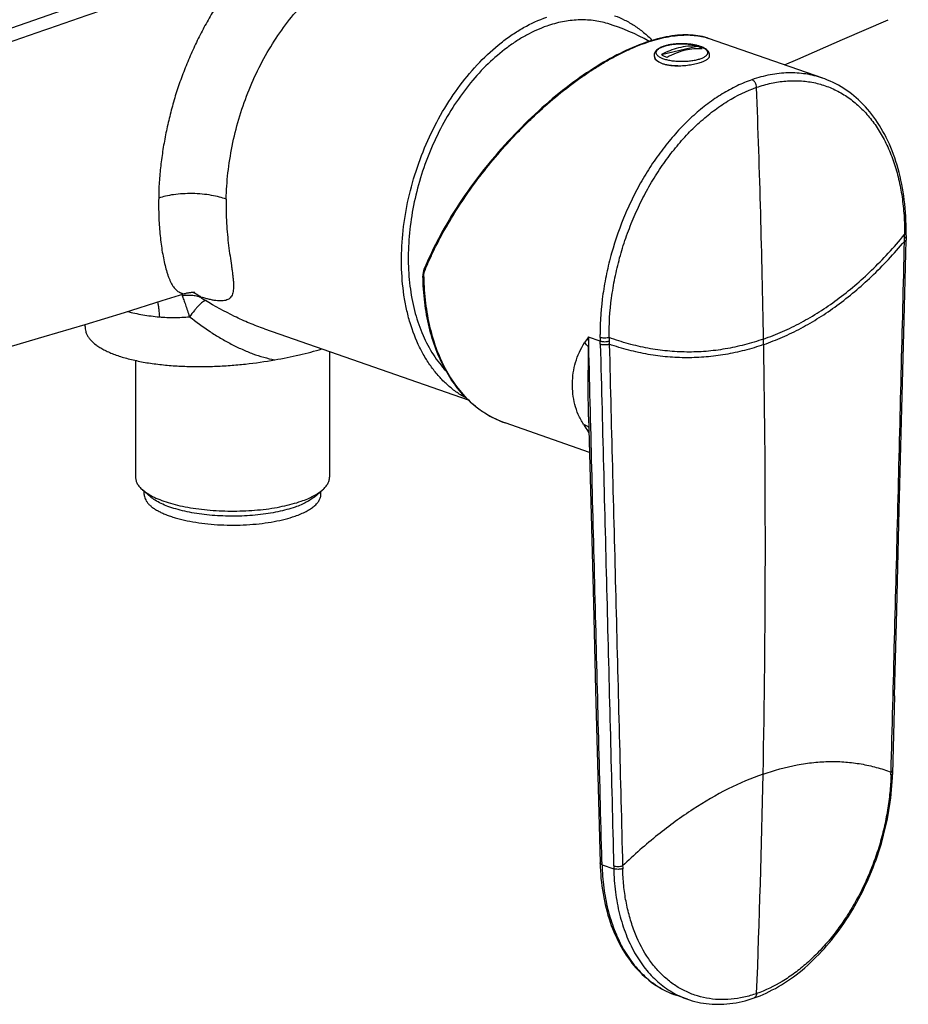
# Model space of a CAD drawing. Header units: millimetres. Extents: x -82 to 390, y 86 to 443.
# Tile 5 of 10: x 287 to 380, y 86 to 189. Entities that reach past the tile are written whole.
import ezdxf

# ---------------------------------------------------------------- set-up
doc = ezdxf.new("R2010")
doc.units = ezdxf.units.MM
doc.header["$LTSCALE"] = 30.734
doc.layers.get('0').update_dxf_attribs({"linetype": 'CONTINUOUS'})

msp = doc.modelspace()

# ---------------------------------------------------------------- linework, layer by layer
at = {"color": 7, "linetype": 'CONTINUOUS'}
for p, q in [((259.56, 179.11), (380.22, 221.17)), ((354.39, 185.65), (358.08, 186.55)), ((371.26, 183.18), (359.31, 187.35)), ((371.48, 183.11), (371.24, 183.19)), ((379.99, 166.85), (379.99, 166.97)), ((379.99, 166.71), (379.98, 166.25)), ((379.99, 166.71), (379.99, 166.85)), ((294.03, 157.41), (294.07, 157.02)), ((294.03, 157.41), (294.08, 156.95)), ((312.83, 156.95), (334.16, 149.52)), ((319.65, 154.58), (319.65, 141.42)), ((299.35, 153.64), (299.35, 141.42)), ((346.76, 147.74), (346.76, 147.74)), ((346.85, 144.03), (338.02, 147.12)), ((300.91, 139.38), (300.08, 140.11)), ((300.25, 139.64), (300.25, 139.96)), ((318.09, 139.38), (318.92, 140.11)), ((318.75, 139.64), (318.75, 139.96)), ((378.78, 118.57), (378.57, 110.4)), ((357.11, 86.81), (355.93, 87.22))]:
    msp.add_line(p, q, dxfattribs=at)
at = {"color": 9, "linetype": 'CONTINUOUS'}
for p, q in [((347.98, 155.68), (346.75, 156.1)), ((347.99, 155.34), (347.98, 155.68)), ((365.08, 155.31), (365.07, 155.89)), ((348.17, 100.89), (349.39, 100.47))]:
    msp.add_line(p, q, dxfattribs=at)
at = {"color": 7, "linetype": 'CONTINUOUS'}
for points in [[(367.25, 184.58), (368.67, 185.19), (373.35, 187.22), (378.11, 189.3)], [(359.31, 187.35), (359.16, 187.4), (358.93, 187.47), (358.69, 187.53), (358.45, 187.58), (358.2, 187.62), (357.95, 187.66), (357.7, 187.68), (357.43, 187.7), (357.17, 187.71), (356.9, 187.71), (356.62, 187.71), (356.34, 187.69), (356.06, 187.67), (355.77, 187.64), (355.48, 187.6), (355.19, 187.56), (354.89, 187.5), (354.59, 187.44), (354.28, 187.37), (353.97, 187.29), (353.66, 187.21), (353.35, 187.12), (353.03, 187.02), (352.71, 186.91), (352.38, 186.79), (352.06, 186.67), (351.73, 186.54), (351.4, 186.4), (351.07, 186.26), (350.73, 186.11), (350.39, 185.95), (350.06, 185.78), (349.71, 185.61), (349.37, 185.43), (349.02, 185.24), (348.68, 185.05), (348.33, 184.85), (347.98, 184.64), (347.62, 184.42), (347.27, 184.2), (346.92, 183.97), (346.56, 183.74), (346.2, 183.49), (345.84, 183.24), (345.48, 182.99), (345.12, 182.73), (344.76, 182.46), (344.4, 182.18), (344.04, 181.9), (343.68, 181.61), (343.32, 181.32), (342.96, 181.01), (342.6, 180.71), (342.24, 180.39), (341.88, 180.07), (341.52, 179.75), (341.16, 179.42), (340.8, 179.08), (340.44, 178.74), (340.09, 178.39), (339.73, 178.04), (339.38, 177.68), (339.03, 177.32), (338.68, 176.95), (338.34, 176.58), (337.99, 176.2), (337.65, 175.82), (337.31, 175.43), (336.98, 175.04), (336.65, 174.65), (336.32, 174.25), (335.99, 173.85), (335.67, 173.44), (335.35, 173.03), (335.04, 172.62), (334.73, 172.2), (334.42, 171.78), (334.12, 171.36), (333.82, 170.94), (333.53, 170.51), (333.25, 170.09), (332.97, 169.66), (332.7, 169.23), (332.43, 168.8), (332.16, 168.37), (331.91, 167.93), (331.66, 167.5), (331.42, 167.07), (331.18, 166.63), (330.95, 166.2), (330.73, 165.77), (330.51, 165.34), (330.31, 164.91), (330.11, 164.48), (329.91, 164.05), (329.73, 163.63), (329.56, 163.22)], [(379.99, 166.97), (379.99, 167.39), (379.99, 167.84), (379.97, 168.28), (379.95, 168.72), (379.92, 169.15), (379.89, 169.59), (379.85, 170.02), (379.8, 170.44), (379.75, 170.86), (379.68, 171.28), (379.61, 171.69), (379.54, 172.1), (379.45, 172.51), (379.36, 172.91), (379.27, 173.3), (379.16, 173.7), (379.05, 174.08), (378.93, 174.46), (378.81, 174.84), (378.68, 175.2), (378.54, 175.57), (378.39, 175.92), (378.24, 176.27), (378.08, 176.62), (377.92, 176.96), (377.75, 177.29), (377.57, 177.61), (377.39, 177.93), (377.2, 178.24), (377.01, 178.54), (376.81, 178.83), (376.6, 179.12), (376.39, 179.4), (376.18, 179.67), (375.95, 179.94), (375.73, 180.19), (375.49, 180.44), (375.26, 180.68), (375.01, 180.91), (374.77, 181.13), (374.52, 181.34), (374.26, 181.55), (374, 181.74), (373.73, 181.93), (373.46, 182.11), (373.19, 182.28), (372.91, 182.44), (372.63, 182.59), (372.35, 182.73), (372.06, 182.87), (371.77, 182.99), (371.48, 183.11)], [(378.78, 118.57), (379.01, 127.53), (379.28, 138.03), (379.54, 148.63), (379.77, 157.88), (379.98, 166.25)], [(329.56, 163.22), (329.54, 163.18), (329.52, 163.12), (329.5, 163.06), (329.49, 163), (329.47, 162.93), (329.46, 162.87), (329.45, 162.8), (329.44, 162.73), (329.43, 162.66), (329.43, 162.59), (329.43, 162.52), (329.43, 162.47)], [(304.39, 160.62), (304.47, 160.64), (304.56, 160.67), (304.65, 160.69), (304.73, 160.71), (304.81, 160.72), (304.88, 160.74), (304.95, 160.75), (305.02, 160.76), (305.08, 160.77), (305.14, 160.77), (305.19, 160.78), (305.24, 160.78), (305.29, 160.78), (305.33, 160.78), (305.37, 160.78), (305.4, 160.78), (305.44, 160.78), (305.46, 160.78), (305.49, 160.78), (305.51, 160.78), (305.52, 160.78), (305.54, 160.78), (305.55, 160.78), (305.56, 160.78), (305.56, 160.78)], [(261.92, 148.38), (266.77, 149.68), (271.57, 150.98), (276.28, 152.27), (280.9, 153.57), (285.41, 154.86), (289.8, 156.14), (294.06, 157.42), (298.18, 158.67), (302.15, 159.91), (304.39, 160.62)], [(346.76, 147.74), (347.02, 137.48), (347.26, 128.26), (347.49, 119.16), (347.72, 110.19), (347.96, 101.07)], [(364.09, 86.95), (364.39, 87.06), (364.71, 87.18), (365.03, 87.32), (365.35, 87.46), (365.67, 87.61), (365.99, 87.78), (366.31, 87.95), (366.63, 88.13), (366.94, 88.32), (367.26, 88.51), (367.57, 88.72), (367.88, 88.93), (368.19, 89.15), (368.5, 89.38), (368.8, 89.62), (369.1, 89.86), (369.39, 90.11), (369.69, 90.37), (369.98, 90.64), (370.27, 90.92), (370.56, 91.2), (370.84, 91.49), (371.12, 91.79), (371.4, 92.09), (371.67, 92.4), (371.94, 92.72), (372.21, 93.04), (372.47, 93.37), (372.73, 93.71), (372.98, 94.05), (373.23, 94.4), (373.48, 94.75), (373.72, 95.11), (373.95, 95.47), (374.18, 95.83), (374.4, 96.2), (374.62, 96.58), (374.84, 96.96), (375.05, 97.35), (375.25, 97.74), (375.45, 98.13), (375.65, 98.53), (375.83, 98.94), (376.02, 99.34), (376.2, 99.75), (376.37, 100.16), (376.53, 100.58), (376.69, 101), (376.85, 101.41), (376.99, 101.83), (377.13, 102.26), (377.27, 102.68), (377.4, 103.1), (377.52, 103.53), (377.63, 103.96), (377.74, 104.39), (377.84, 104.82), (377.94, 105.25), (378.03, 105.68), (378.11, 106.12), (378.19, 106.55), (378.26, 106.99), (378.32, 107.42), (378.38, 107.85), (378.43, 108.29), (378.47, 108.72), (378.51, 109.14), (378.53, 109.57), (378.55, 109.99), (378.57, 110.4)], [(347.96, 101.07), (347.98, 100.67), (348, 100.26), (348.03, 99.86), (348.06, 99.45), (348.1, 99.05), (348.15, 98.65), (348.21, 98.25), (348.27, 97.86), (348.34, 97.47), (348.42, 97.09), (348.5, 96.71), (348.59, 96.33), (348.69, 95.96), (348.79, 95.6), (348.9, 95.24), (349.02, 94.89), (349.14, 94.54), (349.27, 94.2), (349.41, 93.87), (349.55, 93.54), (349.7, 93.21), (349.85, 92.9), (350.01, 92.59), (350.18, 92.28), (350.35, 91.98), (350.53, 91.69), (350.71, 91.41), (350.91, 91.13), (351.1, 90.86), (351.3, 90.6), (351.51, 90.34), (351.72, 90.1), (351.94, 89.86), (352.16, 89.63), (352.38, 89.41), (352.61, 89.2), (352.84, 89), (353.08, 88.8), (353.32, 88.61), (353.57, 88.43), (353.82, 88.26), (354.08, 88.1), (354.34, 87.95), (354.61, 87.8), (354.87, 87.66), (355.14, 87.54), (355.42, 87.42), (355.7, 87.31), (355.93, 87.22)], [(357.1, 86.81), (357.32, 86.74), (357.61, 86.65), (357.89, 86.57), (358.18, 86.51), (358.48, 86.45), (358.77, 86.39), (359.07, 86.35), (359.37, 86.32), (359.68, 86.3), (359.98, 86.28), (360.29, 86.28), (360.6, 86.28), (360.92, 86.3), (361.23, 86.32), (361.55, 86.36), (361.87, 86.4), (362.19, 86.45), (362.51, 86.51), (362.83, 86.58), (363.15, 86.66), (363.47, 86.75), (363.78, 86.85), (364.09, 86.95)]]:
    msp.add_lwpolyline(points, dxfattribs=at)
for centre, radius, start, end in [((342.6, 168.46), 21.34, 60.5093, 73.2113), ((355.73, 183.21), 3.49, 108.6321, 109.2154), ((354.33, 185.61), 0.709, 204.2586, 205.9848)]:
    msp.add_arc(centre, radius, start, end, dxfattribs=at)
at = {"color": 9, "linetype": 'CONTINUOUS'}
for centre, radius, start, end in [((355.66, 183.52), 3.17, 109.2149, 109.8641), ((354.2, 185.5), 0.547, 198.8918, 201.1133), ((-910.12, 134.1), 1275.37, 0.97874, 2.16255), ((352.81, 167.04), 27.02, 358.763, 359.5358), ((349.06, 166.92), 30.77, 358.4866, 359.1285), ((329.66, 163.18), 0.106, 157.6269, 158.4263), ((352.87, 151.36), 7.74, 142.1952, 147.5875), ((374.83, 156.36), 26.87, 180.6744, 181.4623), ((375.14, 156.35), 26.23, 180.6599, 181.4467), ((341.99, 151.12), 6.18, 39.6403, 45.321), ((-871.32, 134.57), 1236.58, 358.87854, 0.96138), ((-836.8, 133.9), 1202.05, 357.78315, 358.87798), ((347.17, 111.33), 31.25, 358.036, 358.6058), ((237.85, 98.08), 110.36, 1.4576, 1.6157), ((455.54, 103.2), 106.18, 181.3114, 181.4755), ((371.62, 101.21), 21.3, 181.1733, 181.9927), ((358.9, 95.74), 9.02, 249.0578, 249.4185), ((358.9, 95.74), 9.02, 249.4184, 250.7827)]:
    msp.add_arc(centre, radius, start, end, dxfattribs=at)
for points, knots in [([(260.27, 177.93), (262.41, 178.67), (266.71, 180.17), (273.15, 182.41), (279.6, 184.66), (286.04, 186.91), (292.48, 189.16), (298.93, 191.4), (305.37, 193.65), (309.67, 195.15), (311.82, 195.9)], [0, 0, 0, 0, 0.124975, 0.249981, 0.374995, 0.500002, 0.624996, 0.749982, 0.87498, 1, 1, 1, 1]), ([(311.82, 195.9), (311.44, 195.5), (310.7, 194.68), (309.65, 193.39), (308.82, 192.25), (308.18, 191.31), (307.72, 190.58), (307.26, 189.84), (306.68, 188.82), (306.13, 187.79), (305.62, 186.73), (305.12, 185.65), (304.54, 184.28), (303.91, 182.61), (303.37, 180.91), (302.91, 179.19), (302.52, 177.47), (302.21, 175.74), (301.97, 174.02), (301.84, 172.6), (301.78, 171.47), (301.77, 170.91), (301.77, 170.63)], [0, 0, 0, 0, 0.058886, 0.11891, 0.179965, 0.210844, 0.241937, 0.273231, 0.304707, 0.368097, 0.399968, 0.431928, 0.496048, 0.560322, 0.624572, 0.68862, 0.752321, 0.81552, 0.878021, 0.939598, 0.969964, 1, 1, 1, 1]), ([(308.84, 170.52), (308.86, 171.44), (308.98, 173.31), (309.43, 176.11), (310.12, 178.91), (311.06, 181.66), (312.24, 184.29), (313.63, 186.78), (315.21, 189.06), (316.39, 190.45), (317.01, 191.1)], [0, 0, 0, 0, 0.122476, 0.24823, 0.37598, 0.504429, 0.632289, 0.758283, 0.881207, 1, 1, 1, 1]), ([(329.63, 163.04), (329.78, 163.42), (330.11, 164.18), (330.83, 165.73), (331.88, 167.69), (333.32, 170.04), (334.96, 172.38), (336.76, 174.67), (338.4, 176.53), (339.77, 177.96), (341.18, 179.35), (343, 180.99), (344.89, 182.49), (346.42, 183.58), (347.57, 184.33), (348.7, 185.01), (349.83, 185.63), (350.94, 186.17), (352.03, 186.63), (353.09, 187.01), (354.12, 187.32), (355.1, 187.53), (356.05, 187.67), (356.95, 187.72), (357.79, 187.68), (358.58, 187.57), (359.08, 187.43), (359.31, 187.35)], [0, 0, 0, 0, 0.030186, 0.061296, 0.126063, 0.193827, 0.264028, 0.336021, 0.409066, 0.445729, 0.482334, 0.554873, 0.62568, 0.660101, 0.693685, 0.726307, 0.75785, 0.788203, 0.817266, 0.844955, 0.87121, 0.89602, 0.919409, 0.941415, 0.96209, 0.981552, 1, 1, 1, 1]), ([(358.42, 185.19), (358.29, 185.14), (358.01, 185.06), (357.55, 184.98), (357.05, 184.92), (356.54, 184.91), (356.02, 184.92), (355.52, 184.97), (355.06, 185.06), (354.71, 185.15), (354.46, 185.24), (354.31, 185.32), (354.17, 185.39), (354.05, 185.48), (353.96, 185.56), (353.89, 185.65), (353.85, 185.74), (353.83, 185.84), (353.84, 185.93), (353.88, 186.02), (353.94, 186.11), (354.02, 186.2), (354.13, 186.28), (354.27, 186.36), (354.42, 186.44), (354.53, 186.48), (354.59, 186.5)], [0, 0, 0, 0, 0.070273, 0.148651, 0.232725, 0.319761, 0.406863, 0.491136, 0.569832, 0.640524, 0.672263, 0.701347, 0.727673, 0.751228, 0.772114, 0.790606, 0.807202, 0.822671, 0.837997, 0.854194, 0.872101, 0.89229, 0.915091, 0.94065, 0.968979, 1, 1, 1, 1]), ([(354.62, 186.51), (354.75, 186.56), (355.04, 186.64), (355.5, 186.72), (356, 186.78), (356.52, 186.79), (357.04, 186.78), (357.54, 186.72), (358, 186.64), (358.35, 186.54), (358.6, 186.45), (358.76, 186.38), (358.89, 186.3), (359.01, 186.21), (359.1, 186.13), (359.16, 186.04), (359.2, 185.95), (359.22, 185.85), (359.2, 185.76), (359.16, 185.66), (359.1, 185.57), (359.01, 185.49), (358.89, 185.4), (358.76, 185.32), (358.6, 185.25), (358.48, 185.21), (358.42, 185.19)], [0, 0, 0, 0, 0.070282, 0.148701, 0.232816, 0.31986, 0.406904, 0.49102, 0.569439, 0.639721, 0.671206, 0.700009, 0.726034, 0.749276, 0.769857, 0.788077, 0.804475, 0.81986, 0.835246, 0.851643, 0.869864, 0.890445, 0.913687, 0.939712, 0.968514, 1, 1, 1, 1]), ([(356.09, 184.48), (355.94, 184.48), (355.66, 184.48), (355.24, 184.52), (354.85, 184.58), (354.51, 184.68), (354.21, 184.8), (354, 184.92), (353.87, 185.03), (353.77, 185.14), (353.71, 185.23), (353.69, 185.3)], [0, 0, 0, 0, 0.165591, 0.324005, 0.472126, 0.607337, 0.727761, 0.832572, 0.879317, 0.922549, 1, 1, 1, 1]), ([(371.24, 183.19), (370.96, 183.29), (370.38, 183.46), (369.49, 183.64), (368.58, 183.73), (367.33, 183.76), (365.73, 183.58), (364.48, 183.24), (363.86, 183.02)], [0, 0, 0, 0, 0.119695, 0.239944, 0.361284, 0.484219, 0.736471, 1, 1, 1, 1]), ([(363.86, 183.02), (363.33, 182.84), (362.26, 182.4), (360.72, 181.55), (359.2, 180.52), (357.73, 179.3), (356.32, 177.92), (354.99, 176.39), (353.74, 174.72), (352.58, 172.93), (351.54, 171.03), (350.3, 168.38), (349.32, 165.6), (348.62, 162.76), (348.12, 159.93), (347.97, 157.79), (347.97, 156.38)], [0, 0, 0, 0, 0.051477, 0.105131, 0.161006, 0.219067, 0.2792, 0.341228, 0.404919, 0.469999, 0.536157, 0.603058, 0.737597, 0.804583, 0.87088, 1, 1, 1, 1]), ([(364.35, 182.23), (364.35, 182.31), (364.32, 182.49), (364.23, 182.69), (364.12, 182.83), (364.02, 182.94), (363.92, 183), (363.86, 183.02)], [0, 0, 0, 0, 0.25425, 0.531584, 0.666018, 0.79072, 1, 1, 1, 1]), ([(364.35, 182.23), (364.85, 182.4), (365.85, 182.69), (367.37, 182.92), (368.87, 182.94), (370.32, 182.76), (371.71, 182.36), (373.03, 181.76), (374.26, 180.96), (375.4, 179.97), (376.42, 178.81), (377.16, 177.71), (377.7, 176.75), (378.2, 175.73), (378.74, 174.36), (379.24, 172.61), (379.59, 170.76), (379.8, 168.81), (379.83, 167.49), (379.83, 166.82)], [0, 0, 0, 0, 0.060819, 0.119423, 0.176246, 0.23184, 0.286835, 0.341916, 0.39776, 0.454981, 0.514105, 0.575537, 0.607225, 0.639585, 0.706348, 0.775887, 0.848126, 0.922924, 1, 1, 1, 1]), ([(348.91, 156.04), (348.89, 157.42), (349.03, 159.52), (349.5, 162.29), (349.99, 164.38), (350.63, 166.45), (351.41, 168.47), (352.3, 170.42), (353.32, 172.29), (354.45, 174.05), (355.67, 175.7), (356.97, 177.21), (358.35, 178.57), (359.79, 179.76), (361.73, 181.09), (363.29, 181.86), (364.35, 182.23)], [0, 0, 0, 0, 0.128885, 0.195106, 0.262052, 0.329361, 0.39667, 0.463615, 0.529836, 0.594989, 0.658755, 0.720851, 0.781043, 0.839145, 0.895044, 1, 1, 1, 1]), ([(308.84, 170.52), (308.61, 170.6), (308.09, 170.76), (307.25, 170.94), (306.31, 171.07), (305.3, 171.12), (304.3, 171.1), (303.35, 171.01), (302.51, 170.86), (302, 170.71), (301.77, 170.63)], [0, 0, 0, 0, 0.102603, 0.223275, 0.358221, 0.501033, 0.643695, 0.778211, 0.898219, 1, 1, 1, 1]), ([(301.77, 170.63), (301.76, 170.32), (301.76, 169.69), (301.78, 168.45), (301.86, 167.23), (301.99, 166.05), (302.11, 165.2), (302.26, 164.38), (302.43, 163.61), (302.59, 163), (302.74, 162.54), (302.86, 162.23), (302.98, 161.94), (303.11, 161.68), (303.25, 161.44), (303.4, 161.24), (303.55, 161.07), (303.71, 160.93), (303.84, 160.84), (303.94, 160.78), (304.02, 160.75), (304.09, 160.71), (304.15, 160.69), (304.22, 160.67), (304.26, 160.65), (304.3, 160.64), (304.32, 160.63), (304.34, 160.63), (304.35, 160.62), (304.37, 160.62), (304.38, 160.62), (304.38, 160.62), (304.38, 160.62), (304.39, 160.62), (304.39, 160.62), (304.39, 160.62)], [0, 0, 0, 0, 0.087839, 0.17442, 0.343074, 0.424711, 0.504132, 0.580863, 0.654228, 0.72323, 0.755701, 0.786566, 0.815627, 0.842713, 0.867719, 0.890639, 0.91157, 0.930678, 0.948107, 0.9562, 0.963859, 0.971042, 0.977688, 0.983707, 0.988994, 0.991324, 0.993423, 0.995271, 0.996849, 0.998135, 0.999104, 0.999463, 0.999733, 0.999913, 1, 1, 1, 1]), ([(308.84, 170.52), (308.83, 170.09), (308.82, 169.26), (308.87, 168.02), (308.96, 166.83), (309.08, 165.69), (309.23, 164.6), (309.36, 163.75), (309.45, 163.1), (309.51, 162.65), (309.56, 162.23), (309.59, 161.84), (309.61, 161.48), (309.6, 161.15), (309.56, 160.86), (309.5, 160.61), (309.4, 160.39), (309.27, 160.21), (309.1, 160.07), (308.9, 159.97), (308.66, 159.9), (308.39, 159.87), (308.08, 159.88), (307.75, 159.91), (307.38, 159.97), (306.99, 160.06), (306.58, 160.16), (306.3, 160.24), (306.15, 160.28)], [0, 0, 0, 0, 0.092837, 0.183365, 0.271152, 0.355628, 0.436004, 0.511138, 0.546274, 0.579501, 0.610599, 0.639375, 0.665679, 0.689444, 0.710723, 0.729729, 0.746879, 0.762835, 0.778468, 0.794727, 0.812446, 0.832229, 0.854422, 0.87914, 0.90631, 0.93572, 0.967064, 1, 1, 1, 1]), ([(379.83, 166.82), (379.85, 166.83), (379.89, 166.85), (379.94, 166.88), (379.96, 166.9), (379.98, 166.93), (379.99, 166.95), (379.99, 166.96), (379.99, 166.97)], [0, 0, 0, 0, 0.312313, 0.583556, 0.701734, 0.808791, 0.906899, 1, 1, 1, 1]), ([(365.07, 155.89), (365.74, 156.12), (367.07, 156.65), (369.02, 157.6), (370.93, 158.72), (373.46, 160.46), (375.87, 162.53), (378.16, 164.88), (379.28, 166.15), (379.83, 166.82)], [0, 0, 0, 0, 0.114524, 0.230765, 0.349422, 0.47115, 0.726061, 0.860436, 1, 1, 1, 1]), ([(365.08, 155.31), (365.75, 155.55), (367.08, 156.07), (369.02, 157.01), (370.92, 158.12), (373.45, 159.85), (376.51, 162.44), (378.73, 164.82), (379.82, 166.11)], [0, 0, 0, 0, 0.114887, 0.23143, 0.350304, 0.472143, 0.726904, 1, 1, 1, 1]), ([(378.42, 110.57), (378.54, 115.19), (378.78, 124.45), (379.14, 138.34), (379.48, 152.22), (379.71, 161.48), (379.82, 166.11)], [0, 0, 0, 0, 0.250009, 0.500017, 0.750009, 1, 1, 1, 1]), ([(379.82, 166.46), (379.85, 166.46), (379.89, 166.48), (379.93, 166.51), (379.96, 166.54), (379.97, 166.56), (379.98, 166.58), (379.98, 166.59), (379.98, 166.6)], [0, 0, 0, 0, 0.332675, 0.604116, 0.718323, 0.820182, 0.912665, 1, 1, 1, 1]), ([(379.82, 166.11), (379.84, 166.12), (379.88, 166.14), (379.93, 166.17), (379.95, 166.19), (379.96, 166.21), (379.97, 166.23), (379.98, 166.24), (379.98, 166.25)], [0, 0, 0, 0, 0.332264, 0.603516, 0.717752, 0.81973, 0.912409, 1, 1, 1, 1]), ([(329.51, 162.4), (329.51, 162.43), (329.52, 162.57), (329.53, 162.7), (329.55, 162.8)], [0, 0, 0, 0, 0.257422, 1, 1, 1, 1]), ([(329.63, 163.04), (329.61, 163.05), (329.59, 163.08), (329.56, 163.13), (329.55, 163.18), (329.55, 163.21), (329.56, 163.22)], [0, 0, 0, 0, 0.277603, 0.541101, 0.781265, 1, 1, 1, 1]), ([(329.55, 162.8), (329.56, 162.82), (329.58, 162.9), (329.6, 162.98), (329.63, 163.04)], [0, 0, 0, 0, 0.256004, 1, 1, 1, 1]), ([(329.51, 162.4), (329.51, 162.4), (329.5, 162.4), (329.48, 162.41), (329.46, 162.42), (329.45, 162.43), (329.43, 162.45), (329.43, 162.46), (329.43, 162.47)], [0, 0, 0, 0, 0.172462, 0.332146, 0.475373, 0.604521, 0.820898, 1, 1, 1, 1]), ([(329.51, 162.4), (329.53, 161.48), (329.64, 159.69), (330.1, 157.11), (330.83, 154.72), (331.81, 152.57), (332.85, 150.99), (333.8, 149.89), (334.55, 149.15), (335.35, 148.5), (336.2, 147.94), (337.09, 147.48), (337.7, 147.22), (338.02, 147.12)], [0, 0, 0, 0, 0.14744, 0.288453, 0.422424, 0.54917, 0.669038, 0.726713, 0.783071, 0.838322, 0.89271, 0.946505, 1, 1, 1, 1]), ([(305.37, 160.78), (305.51, 160.72), (305.79, 160.58), (306.03, 160.39), (306.15, 160.28)], [0, 0, 0, 0, 0.494111, 1, 1, 1, 1]), ([(301.65, 159.75), (301.68, 159.63), (301.73, 159.39), (301.8, 158.87), (301.83, 158.48), (301.85, 158.21)], [0, 0, 0, 0, 0.234495, 0.482029, 1, 1, 1, 1]), ([(304.18, 160.55), (304.19, 160.54), (304.21, 160.5), (304.22, 160.46), (304.24, 160.42)], [0, 0, 0, 0, 0.241405, 1, 1, 1, 1]), ([(304.24, 160.42), (304.4, 160.46), (304.73, 160.5), (305.23, 160.5), (305.71, 160.43), (306.01, 160.34), (306.15, 160.28)], [0, 0, 0, 0, 0.261939, 0.515774, 0.761559, 1, 1, 1, 1]), ([(304.24, 160.42), (304.26, 160.36), (304.31, 160.21), (304.43, 159.9), (304.58, 159.45), (304.78, 158.86), (304.92, 158.44), (305, 158.23)], [0, 0, 0, 0, 0.091977, 0.195071, 0.431253, 0.701846, 1, 1, 1, 1]), ([(306.66, 159.92), (306.63, 159.92), (306.59, 159.9), (306.52, 159.86), (306.44, 159.81), (306.32, 159.73), (306.16, 159.59), (305.96, 159.39), (305.73, 159.15), (305.4, 158.76), (305.16, 158.45), (305, 158.23)], [0, 0, 0, 0, 0.028994, 0.062594, 0.10099, 0.144253, 0.24526, 0.364964, 0.502101, 0.655011, 1, 1, 1, 1]), ([(306.15, 160.28), (306.15, 160.28), (306.15, 160.27), (306.16, 160.26), (306.18, 160.25), (306.2, 160.23), (306.23, 160.2), (306.26, 160.18), (306.31, 160.15), (306.37, 160.11), (306.44, 160.06), (306.51, 160.02), (306.59, 159.97), (306.63, 159.94), (306.66, 159.92)], [0, 0, 0, 0, 0.011385, 0.026403, 0.066749, 0.118307, 0.177704, 0.241922, 0.308868, 0.446791, 0.586788, 0.726915, 0.865548, 1, 1, 1, 1]), ([(312.83, 156.95), (312.31, 157.14), (311.25, 157.54), (309.17, 158.49), (307.65, 159.33), (306.66, 159.92)], [0, 0, 0, 0, 0.243931, 0.492608, 1, 1, 1, 1]), ([(298.5, 158.77), (298.75, 158.7), (299.29, 158.58), (300.4, 158.37), (301.26, 158.26), (301.85, 158.21)], [0, 0, 0, 0, 0.234575, 0.479947, 1, 1, 1, 1]), ([(301.85, 158.21), (302.36, 158.16), (303.41, 158.12), (304.46, 158.17), (305, 158.23)], [0, 0, 0, 0, 0.486571, 1, 1, 1, 1]), ([(305, 158.23), (305.69, 157.68), (306.76, 156.91), (308.23, 155.98), (309.35, 155.36), (310.48, 154.81), (311.98, 154.19), (313.14, 153.86), (313.92, 153.71)], [0, 0, 0, 0, 0.26206, 0.390864, 0.51776, 0.642446, 0.76455, 1, 1, 1, 1]), ([(346.75, 156.1), (346.75, 156.02), (346.75, 155.67), (346.75, 155.32), (346.75, 155.06)], [0, 0, 0, 0, 0.25022, 1, 1, 1, 1]), ([(348.16, 101.19), (348.04, 105.77), (347.8, 114.92), (347.45, 128.65), (347.1, 142.38), (346.87, 151.53), (346.75, 156.1)], [0, 0, 0, 0, 0.250055, 0.500071, 0.750055, 1, 1, 1, 1]), ([(347.97, 156.05), (347.97, 156.08), (347.97, 156.19), (347.97, 156.3), (347.97, 156.38)], [0, 0, 0, 0, 0.249736, 1, 1, 1, 1]), ([(348.91, 156.04), (348.88, 156.03), (348.81, 156.02), (348.65, 155.99), (348.43, 155.97), (348.22, 155.99), (348.07, 156.02), (348, 156.04), (347.97, 156.05)], [0, 0, 0, 0, 0.107377, 0.230237, 0.506115, 0.77873, 0.897701, 1, 1, 1, 1]), ([(347.98, 155.68), (348.01, 155.67), (348.08, 155.65), (348.23, 155.62), (348.44, 155.61), (348.65, 155.62), (348.81, 155.65), (348.88, 155.67), (348.92, 155.68)], [0, 0, 0, 0, 0.108114, 0.228165, 0.49077, 0.75825, 0.884149, 1, 1, 1, 1]), ([(365.07, 155.89), (364.41, 155.66), (363.09, 155.26), (361.08, 154.83), (359.06, 154.57), (357.03, 154.5), (355, 154.61), (352.96, 154.9), (350.92, 155.37), (349.58, 155.8), (348.91, 156.04)], [0, 0, 0, 0, 0.126895, 0.251375, 0.374357, 0.496789, 0.619634, 0.743844, 0.870342, 1, 1, 1, 1]), ([(348.92, 155.68), (348.92, 155.65), (348.92, 155.54), (348.92, 155.43), (348.93, 155.34)], [0, 0, 0, 0, 0.250318, 1, 1, 1, 1]), ([(346.22, 146.97), (346.02, 147.29), (345.66, 147.97), (345.3, 149.04), (345.1, 150.14), (345.05, 151.25), (345.14, 152.36), (345.38, 153.46), (345.77, 154.52), (346.13, 155.19), (346.33, 155.51)], [0, 0, 0, 0, 0.128882, 0.253504, 0.376604, 0.499726, 0.623575, 0.748327, 0.873874, 1, 1, 1, 1]), ([(346.76, 147.74), (346.73, 148.97), (346.72, 150.8), (346.74, 153.24), (346.74, 154.45), (346.75, 155.06)], [0, 0, 0, 0, 0.502822, 0.752704, 1, 1, 1, 1]), ([(347.99, 155.34), (348.11, 150.79), (348.34, 141.69), (348.69, 128.05), (349.04, 114.41), (349.27, 105.32), (349.38, 100.77)], [0, 0, 0, 0, 0.250054, 0.500071, 0.750056, 1, 1, 1, 1]), ([(348.93, 155.34), (348.89, 155.33), (348.82, 155.31), (348.66, 155.28), (348.45, 155.27), (348.24, 155.28), (348.09, 155.31), (348.02, 155.33), (347.99, 155.34)], [0, 0, 0, 0, 0.115944, 0.241879, 0.50932, 0.771848, 0.891879, 1, 1, 1, 1]), ([(365.08, 155.31), (364.43, 155.08), (363.1, 154.68), (361.09, 154.25), (359.07, 153.99), (357.05, 153.9), (355.02, 153.99), (352.98, 154.26), (350.94, 154.71), (349.6, 155.11), (348.92, 155.34)], [0, 0, 0, 0, 0.126816, 0.251323, 0.374397, 0.496945, 0.619885, 0.744127, 0.870553, 1, 1, 1, 1]), ([(348.93, 155.34), (349.04, 150.79), (349.27, 141.7), (349.74, 123.51), (350.09, 109.87), (350.32, 100.77)], [0, 0, 0, 0, 0.250106, 0.500141, 1, 1, 1, 1]), ([(346.22, 146.97), (346.27, 146.89), (346.46, 146.59), (346.65, 146.3), (346.8, 146.09)], [0, 0, 0, 0, 0.255493, 1, 1, 1, 1]), ([(346.22, 146.97), (346.32, 146.93), (346.52, 146.84), (346.7, 146.73), (346.79, 146.67)], [0, 0, 0, 0, 0.508264, 1, 1, 1, 1]), ([(365.02, 110.36), (366.18, 110.77), (367.94, 111.26), (370.3, 111.6), (372, 111.71), (373.66, 111.66), (375.29, 111.45), (376.88, 111.1), (377.91, 110.76), (378.42, 110.57)], [0, 0, 0, 0, 0.270116, 0.397863, 0.521821, 0.642958, 0.76231, 0.880956, 1, 1, 1, 1]), ([(365.02, 110.36), (363.77, 109.93), (361.25, 108.85), (357.57, 106.7), (353.88, 104), (351.51, 101.9), (350.32, 100.77)], [0, 0, 0, 0, 0.224335, 0.463822, 0.721549, 1, 1, 1, 1]), ([(378.41, 110.25), (378.39, 109.65), (378.31, 108.42), (378.06, 106.58), (377.7, 104.74), (377.21, 102.9), (376.6, 101.1), (375.88, 99.34), (375.05, 97.64), (374.13, 96.02), (373.12, 94.49), (372.02, 93.07), (370.86, 91.76), (369.64, 90.59), (368.37, 89.55), (366.66, 88.4), (365.28, 87.73), (364.35, 87.4)], [0, 0, 0, 0, 0.064474, 0.130169, 0.196749, 0.263894, 0.331268, 0.398529, 0.465334, 0.531337, 0.596218, 0.659701, 0.721531, 0.781477, 0.839366, 0.895116, 1, 1, 1, 1]), ([(378.57, 110.4), (378.57, 110.39), (378.57, 110.37), (378.56, 110.35), (378.54, 110.33), (378.52, 110.31), (378.47, 110.28), (378.43, 110.26), (378.41, 110.25)], [0, 0, 0, 0, 0.092459, 0.19005, 0.296831, 0.414982, 0.686742, 1, 1, 1, 1]), ([(378.42, 110.57), (378.44, 110.57), (378.48, 110.59), (378.53, 110.62), (378.55, 110.65), (378.57, 110.67), (378.57, 110.69), (378.58, 110.7), (378.58, 110.71)], [0, 0, 0, 0, 0.33199, 0.603192, 0.717473, 0.819531, 0.91231, 1, 1, 1, 1]), ([(347.95, 101.37), (347.95, 101.36), (347.96, 101.35), (347.97, 101.32), (347.99, 101.3), (348.02, 101.26), (348.08, 101.23), (348.13, 101.21), (348.16, 101.19)], [0, 0, 0, 0, 0.088737, 0.182494, 0.285382, 0.400248, 0.671279, 1, 1, 1, 1]), ([(348.17, 100.89), (348.14, 100.9), (348.09, 100.92), (348.03, 100.96), (347.99, 100.99), (347.98, 101.02), (347.97, 101.04), (347.96, 101.06), (347.96, 101.07)], [0, 0, 0, 0, 0.329012, 0.600141, 0.714973, 0.817776, 0.911406, 1, 1, 1, 1]), ([(348.17, 100.89), (348.19, 100.09), (348.31, 98.51), (348.73, 96.24), (349.38, 94.14), (350.25, 92.24), (351.16, 90.83), (351.99, 89.85), (352.65, 89.19), (353.35, 88.6), (354.08, 88.09), (354.86, 87.66), (355.4, 87.42), (355.67, 87.32)], [0, 0, 0, 0, 0.146858, 0.287459, 0.421239, 0.548037, 0.668164, 0.726018, 0.78257, 0.838009, 0.892558, 0.946466, 1, 1, 1, 1]), ([(349.38, 100.77), (349.41, 100.76), (349.48, 100.74), (349.64, 100.71), (349.85, 100.7), (350.05, 100.71), (350.21, 100.74), (350.29, 100.76), (350.32, 100.77)], [0, 0, 0, 0, 0.108228, 0.228358, 0.491009, 0.758409, 0.884235, 1, 1, 1, 1]), ([(349.39, 100.47), (349.41, 99.65), (349.53, 98.05), (349.95, 95.74), (350.62, 93.61), (351.52, 91.69), (352.46, 90.27), (353.31, 89.29), (353.99, 88.64), (354.71, 88.06), (355.47, 87.56), (356.27, 87.14), (356.82, 86.91), (357.1, 86.81)], [0, 0, 0, 0, 0.147272, 0.288097, 0.421907, 0.548563, 0.668438, 0.726157, 0.782585, 0.837931, 0.892435, 0.946363, 1, 1, 1, 1]), ([(350.33, 100.47), (350.3, 100.46), (350.22, 100.44), (350.06, 100.41), (349.85, 100.39), (349.65, 100.41), (349.49, 100.43), (349.42, 100.45), (349.39, 100.47)], [0, 0, 0, 0, 0.115683, 0.241464, 0.508871, 0.771596, 0.891756, 1, 1, 1, 1]), ([(364.35, 87.4), (363.91, 87.25), (363.03, 87), (361.69, 86.79), (360.37, 86.75), (359.09, 86.89), (357.86, 87.22), (356.69, 87.72), (355.59, 88.38), (354.57, 89.21), (353.65, 90.2), (352.53, 91.73), (351.65, 93.52), (351.02, 95.48), (350.65, 97.07), (350.42, 98.74), (350.35, 99.89), (350.33, 100.47)], [0, 0, 0, 0, 0.061394, 0.120614, 0.178064, 0.234238, 0.289733, 0.345205, 0.401284, 0.45857, 0.517604, 0.578797, 0.708512, 0.777506, 0.849181, 0.923423, 1, 1, 1, 1]), ([(364.35, 87.4), (364.35, 87.35), (364.34, 87.26), (364.29, 87.12), (364.21, 87.03), (364.14, 86.97), (364.11, 86.96), (364.09, 86.95)], [0, 0, 0, 0, 0.269958, 0.531685, 0.774506, 0.889022, 1, 1, 1, 1])]:
    msp.add_open_spline(points, degree=3, knots=knots, dxfattribs=at)
at = {"color": 7, "linetype": 'CONTINUOUS'}
for points, knots in [([(333.98, 149.7), (333.64, 149.88), (332.97, 150.28), (332.05, 151.01), (331.19, 151.85), (330.4, 152.81), (329.69, 153.87), (328.83, 155.44), (328.17, 157.17), (327.69, 159.02), (327.33, 161.01), (327.12, 163.63), (327.25, 166.88), (327.77, 170.2), (328.65, 173.49), (329.88, 176.68), (331.42, 179.69), (333.24, 182.44), (335.29, 184.87), (337.17, 186.59), (338.75, 187.75), (340.31, 188.71), (341.54, 189.28), (342.38, 189.57)], [0, 0, 0, 0, 0.023983, 0.048385, 0.073365, 0.099055, 0.125563, 0.152963, 0.210557, 0.240813, 0.271997, 0.336905, 0.404736, 0.474698, 0.545864, 0.617231, 0.687786, 0.756563, 0.822708, 0.885548, 0.915606, 0.944705, 1, 1, 1, 1]), ([(349.46, 189.72), (349.83, 189.6), (350.55, 189.29), (351.57, 188.7), (352.54, 187.99), (353.13, 187.43), (353.41, 187.14)], [0, 0, 0, 0, 0.244976, 0.492023, 0.743108, 1, 1, 1, 1]), ([(342.38, 188.64), (341.66, 188.38), (340.59, 187.9), (339.22, 187.09), (337.85, 186.13), (336.18, 184.71), (334.35, 182.7), (332.69, 180.42), (331.22, 177.9), (329.99, 175.22), (329.02, 172.41), (328.33, 169.53), (327.94, 166.66), (327.84, 163.84), (328.05, 161.14), (328.56, 158.6), (329.36, 156.3), (330.27, 154.57), (331.13, 153.36), (331.6, 152.81), (331.84, 152.55)], [0, 0, 0, 0, 0.05398, 0.082259, 0.111395, 0.172138, 0.235956, 0.302357, 0.3707, 0.440238, 0.510164, 0.579651, 0.647894, 0.714152, 0.777791, 0.83833, 0.895494, 0.949268, 0.974989, 1, 1, 1, 1]), ([(348.77, 188.9), (348.52, 188.97), (348.01, 189.1), (347.24, 189.23), (346.45, 189.29), (345.38, 189.29), (344, 189.12), (342.92, 188.82), (342.38, 188.64)], [0, 0, 0, 0, 0.119509, 0.239749, 0.361189, 0.484271, 0.736735, 1, 1, 1, 1]), ([(354.59, 186.51), (354.51, 186.48), (354.36, 186.42), (354.15, 186.31), (353.96, 186.19), (353.81, 186.06), (353.69, 185.89), (353.63, 185.71), (353.62, 185.51), (353.65, 185.38), (353.68, 185.32)], [0, 0, 0, 0, 0.149667, 0.287529, 0.41492, 0.534644, 0.650723, 0.766783, 0.883681, 1, 1, 1, 1]), ([(359.4, 185.41), (359.41, 185.45), (359.43, 185.53), (359.42, 185.66), (359.4, 185.78), (359.33, 185.93), (359.2, 186.1), (358.99, 186.26), (358.74, 186.4), (358.45, 186.51), (358.12, 186.61), (357.76, 186.69), (357.37, 186.74), (356.96, 186.78), (356.55, 186.79), (356.13, 186.78), (355.72, 186.75), (355.33, 186.7), (354.96, 186.62), (354.73, 186.55), (354.62, 186.52)], [0, 0, 0, 0, 0.022481, 0.045018, 0.067469, 0.089779, 0.134471, 0.181448, 0.232849, 0.289785, 0.352415, 0.420232, 0.492285, 0.567336, 0.643971, 0.720688, 0.795984, 0.86843, 0.936764, 1, 1, 1, 1]), ([(358.08, 186.55), (357.76, 186.56), (357.12, 186.54), (356.48, 186.43), (356.16, 186.35)], [0, 0, 0, 0, 0.492088, 1, 1, 1, 1]), ([(358.08, 186.55), (358.14, 186.53), (358.25, 186.49), (358.41, 186.42), (358.54, 186.35), (358.62, 186.29), (358.65, 186.26)], [0, 0, 0, 0, 0.290338, 0.554467, 0.791097, 1, 1, 1, 1]), ([(356.16, 186.35), (355.86, 186.27), (355.25, 186.07), (354.68, 185.8), (354.39, 185.65)], [0, 0, 0, 0, 0.491935, 1, 1, 1, 1]), ([(354.97, 185.36), (354.91, 185.38), (354.8, 185.42), (354.64, 185.49), (354.51, 185.56), (354.43, 185.62), (354.39, 185.65)], [0, 0, 0, 0, 0.290338, 0.554467, 0.791098, 1, 1, 1, 1]), ([(356.88, 186.1), (356.55, 186.02), (355.9, 185.82), (355.27, 185.53), (354.97, 185.36)], [0, 0, 0, 0, 0.491275, 1, 1, 1, 1]), ([(358.65, 186.26), (358.36, 186.28), (357.76, 186.26), (357.18, 186.17), (356.88, 186.1)], [0, 0, 0, 0, 0.492751, 1, 1, 1, 1]), ([(353.69, 185.3), (353.72, 185.24), (353.79, 185.15), (353.9, 185.04), (354.04, 184.93), (354.25, 184.81), (354.54, 184.69), (354.88, 184.6), (355.26, 184.53), (355.67, 184.49), (355.95, 184.48), (356.09, 184.48)], [0, 0, 0, 0, 0.079853, 0.124636, 0.172934, 0.280144, 0.401135, 0.534944, 0.680536, 0.836361, 1, 1, 1, 1]), ([(356.09, 184.48), (356.31, 184.48), (356.76, 184.5), (357.42, 184.58), (357.93, 184.68), (358.31, 184.78), (358.49, 184.84), (358.57, 184.87)], [0, 0, 0, 0, 0.267399, 0.532263, 0.780624, 0.894637, 1, 1, 1, 1]), ([(358.57, 184.87), (358.68, 184.9), (358.84, 184.96), (359.03, 185.06), (359.14, 185.12), (359.24, 185.19), (359.31, 185.26), (359.37, 185.34), (359.39, 185.39), (359.4, 185.41)], [0, 0, 0, 0, 0.338985, 0.486422, 0.618316, 0.734543, 0.835627, 0.923098, 1, 1, 1, 1]), ([(338.02, 147.12), (337.7, 147.23), (337.07, 147.48), (336.17, 147.96), (335.31, 148.52), (334.5, 149.18), (333.74, 149.92), (332.79, 151.03), (331.74, 152.63), (330.74, 154.79), (330.01, 157.18), (329.56, 159.77), (329.44, 161.56), (329.43, 162.47)], [0, 0, 0, 0, 0.053958, 0.108197, 0.162986, 0.218582, 0.275216, 0.333089, 0.453104, 0.579674, 0.713174, 0.853473, 1, 1, 1, 1]), ([(294.08, 156.95), (294.09, 156.86), (294.13, 156.66), (294.24, 156.37), (294.41, 156.08), (294.71, 155.69), (295.12, 155.33), (295.61, 155.01), (296.04, 154.76), (296.52, 154.53), (297.25, 154.22), (298.06, 153.96), (298.92, 153.74), (299.86, 153.53), (301.12, 153.31), (302.68, 153.14), (304.31, 153.03), (305.95, 153), (307.6, 153.03), (309.24, 153.12), (311.35, 153.31), (312.9, 153.53), (313.92, 153.71)], [0, 0, 0, 0, 0.013906, 0.028404, 0.043819, 0.060445, 0.098257, 0.119827, 0.143249, 0.168543, 0.195706, 0.255454, 0.287797, 0.321554, 0.392645, 0.467401, 0.544415, 0.622477, 0.700597, 0.777975, 0.853988, 1, 1, 1, 1]), ([(313.92, 153.71), (314.35, 153.79), (315.21, 153.95), (316.48, 154.22), (317.68, 154.51), (318.46, 154.74), (318.83, 154.86)], [0, 0, 0, 0, 0.263068, 0.519622, 0.766374, 1, 1, 1, 1]), ([(299.35, 141.42), (299.35, 141.37), (299.36, 141.25), (299.41, 141.02), (299.53, 140.74), (299.76, 140.41), (299.97, 140.21), (300.08, 140.11)], [0, 0, 0, 0, 0.109007, 0.219777, 0.452686, 0.710264, 1, 1, 1, 1]), ([(318.92, 140.11), (319.04, 140.21), (319.24, 140.41), (319.47, 140.74), (319.6, 141.02), (319.64, 141.25), (319.65, 141.37), (319.65, 141.42)], [0, 0, 0, 0, 0.289736, 0.547314, 0.780223, 0.890993, 1, 1, 1, 1]), ([(300.08, 140.11), (300.25, 139.96), (300.64, 139.68), (301.31, 139.32), (302.11, 138.99), (303.02, 138.69), (304.02, 138.43), (305.11, 138.22), (306.27, 138.06), (307.47, 137.95), (308.71, 137.89), (309.95, 137.88), (311.19, 137.93), (312.41, 138.02), (313.58, 138.17), (314.69, 138.37), (315.72, 138.62), (316.37, 138.81), (316.68, 138.92)], [0, 0, 0, 0, 0.038903, 0.083662, 0.134198, 0.190157, 0.250995, 0.316022, 0.384442, 0.45538, 0.527906, 0.601056, 0.673851, 0.745321, 0.814525, 0.88057, 0.942635, 1, 1, 1, 1]), ([(300.25, 139.64), (300.25, 139.56), (300.27, 139.4), (300.35, 139.16), (300.47, 138.93), (300.65, 138.7), (300.87, 138.47), (301.14, 138.25), (301.46, 138.04), (301.82, 137.84), (302.22, 137.65), (302.65, 137.47), (303.13, 137.3), (303.83, 137.09), (304.77, 136.86), (305.98, 136.65), (307.27, 136.5), (308.6, 136.42), (309.95, 136.41), (311.29, 136.47), (312.6, 136.59), (313.84, 136.78), (314.98, 137.03), (315.7, 137.24), (316.04, 137.36)], [0, 0, 0, 0, 0.014021, 0.028575, 0.044126, 0.061042, 0.07958, 0.099907, 0.122117, 0.146243, 0.172276, 0.200173, 0.229859, 0.261239, 0.328592, 0.401146, 0.477615, 0.556586, 0.63657, 0.716046, 0.793511, 0.867521, 0.93674, 1, 1, 1, 1]), ([(316.04, 138.3), (315.76, 138.2), (315.16, 138.02), (314.23, 137.8), (313.22, 137.62), (312.15, 137.48), (311.04, 137.39), (309.91, 137.35), (308.78, 137.36), (307.65, 137.41), (306.55, 137.52), (305.5, 137.66), (304.51, 137.86), (303.59, 138.09), (302.76, 138.36), (302.04, 138.66), (301.42, 138.99), (301.07, 139.25), (300.91, 139.38)], [0, 0, 0, 0, 0.057365, 0.11943, 0.185475, 0.254679, 0.326149, 0.398944, 0.472094, 0.54462, 0.615558, 0.683978, 0.749005, 0.809843, 0.865802, 0.916338, 0.961097, 1, 1, 1, 1]), ([(316.04, 137.36), (316.25, 137.43), (316.64, 137.58), (317.18, 137.84), (317.65, 138.1), (318.04, 138.39), (318.35, 138.69), (318.58, 139), (318.7, 139.27), (318.74, 139.48), (318.75, 139.59), (318.75, 139.64)], [0, 0, 0, 0, 0.174748, 0.334608, 0.479048, 0.608042, 0.72227, 0.823396, 0.914404, 0.957566, 1, 1, 1, 1]), ([(318.09, 139.38), (317.96, 139.27), (317.68, 139.07), (317.21, 138.79), (316.65, 138.53), (316.25, 138.37), (316.04, 138.3)], [0, 0, 0, 0, 0.210807, 0.447874, 0.711238, 1, 1, 1, 1]), ([(316.68, 138.92), (316.91, 139), (317.35, 139.17), (317.96, 139.46), (318.48, 139.76), (318.79, 139.99), (318.92, 140.11)], [0, 0, 0, 0, 0.288762, 0.552126, 0.789193, 1, 1, 1, 1])]:
    msp.add_open_spline(points, degree=3, knots=knots, dxfattribs=at)
msp.add_open_spline([(294.07, 157.02), (294.07, 157.01), (294.07, 157), (294.07, 156.99)], degree=3, dxfattribs=at)

doc.saveas('drawing.dxf')
